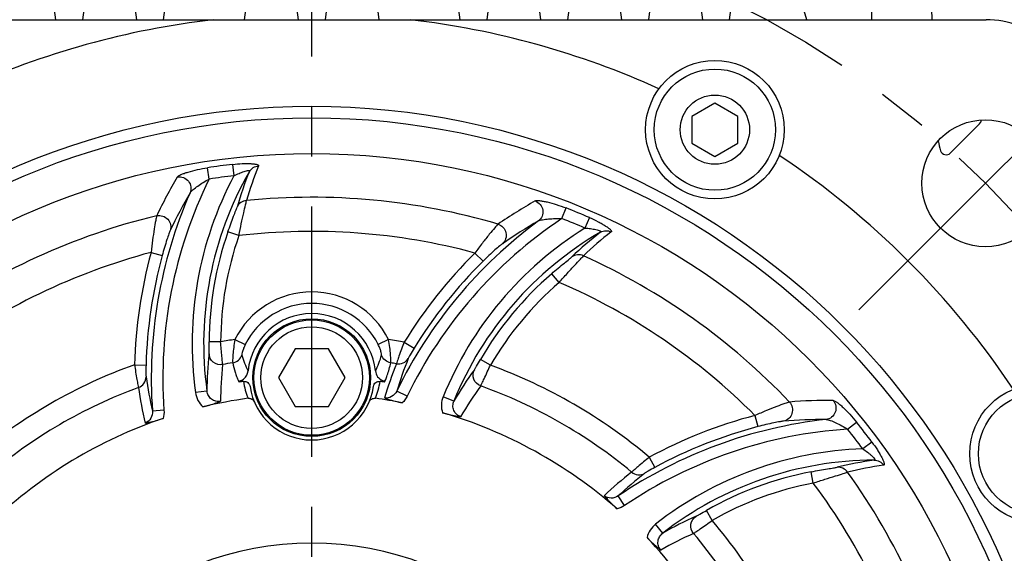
# Model space of a CAD drawing. Header units: millimetres. Extents: x -213 to 420, y -2 to 297.
# Tile 34 of 37: x 341 to 375, y 192 to 211. Entities that reach past the tile are written whole.
import ezdxf
from ezdxf.enums import TextEntityAlignment as Align

# ---------------------------------------------------------------- set-up
doc = ezdxf.new("R2010")
doc.units = ezdxf.units.MM
doc.header["$LTSCALE"] = 23.1
doc.linetypes.add('CENTER', pattern=[0.6, 0.375, -0.075, 0.075, -0.075])
doc.layers.get('0').update_dxf_attribs({"linetype": 'CONTINUOUS'})
for name, color, linetype in [('AXIS', 7, 'CONTINUOUS'), ('COMPONENTS', 7, 'CONTINUOUS'), ('DIMENSION', 7, 'CONTINUOUS')]:
    doc.layers.add(name, color=color, linetype=linetype)
doc.styles.get("Standard").update_dxf_attribs({"font": 'arial.ttf'})
doc.styles.add('TEXTSTYLE_4', font='gdt')
doc.dimstyles.new('DIMSTYLE_5', dxfattribs={"dimtxt": 3, "dimasz": 4, "dimexe": 0.18, "dimexo": 0.0625, "dimgap": 0.09, "dimtad": 1, "dimdec": 3, "dimlfac": 2.5, "dimdsep": 46, "dimtxsty": 'STANDARD', "dimblk": '_FILLED', "dimblk1": '_FILLED', "dimblk2": '_FILLED', "dimcen": 0.09, "dimadec": 0, "dimazin": 0, "dimtp": 0.5, "dimtm": 0.5, "dimtfac": 1, "dimtdec": 3, "dimtofl": 0, "dimtmove": 0, "dimatfit": 3, "dimldrblk": '_FILLED', "dimfxl": 1, "dimtolj": 1, "dimarcsym": 0})
doc.dimstyles.new('DIMSTYLE_8', dxfattribs={"dimtxt": 3, "dimasz": 4, "dimexe": 0.18, "dimexo": 0.0625, "dimgap": 0.09, "dimtad": 1, "dimtih": 1, "dimtoh": 1, "dimlfac": 2.5, "dimdsep": 46, "dimtxsty": 'STANDARD', "dimblk": '_FILLED', "dimblk1": '_FILLED', "dimblk2": '_FILLED', "dimcen": 0.09, "dimadec": 0, "dimazin": 0, "dimtol": 1, "dimtp": 0.2, "dimtm": 0.2, "dimtfac": 1, "dimtofl": 0, "dimtmove": 0, "dimatfit": 3, "dimldrblk": '_FILLED', "dimfxl": 1, "dimtolj": 1, "dimarcsym": 0})

# ---------------------------------------------------------------- blocks, each defined once
blk = doc.blocks.new('_FILLED')
at = {"color": 0, "linetype": 'BYBLOCK'}
blk.add_solid([(0, 0), (-1, 0.1625), (-1, -0.1625)], dxfattribs=at)
blk = doc.blocks.new('*D9')
at = {"layer": 'DIMENSION', "color": 2, "linetype": 'CONTINUOUS'}
for p, q in [((357.349, 231.902), (395.712, 231.902)), ((393.712, 231.902), (393.712, 190.302)), ((393.712, 148.702), (393.712, 190.302)), ((378.712, 148.702), (395.712, 148.702))]:
    blk.add_line(p, q, dxfattribs=at)
at = {"layer": 'DIMENSION', "color": 2, "linetype": 'CONTINUOUS', "xscale": 4, "yscale": 4, "zscale": 4}
for p, rotation in [((393.712, 231.902), 90), ((393.712, 148.702), 270)]:
    blk.add_blockref('_FILLED', p, dxfattribs=dict(at, rotation=rotation))
at = {"layer": 'DIMENSION', "color": 2, "linetype": 'CONTINUOUS', "insert": (389.962, 190.302), "char_height": 3, "width": 6.99257, "attachment_point": 2, "rotation": 90, "line_spacing_factor": 0.9}
blk.add_mtext('208', dxfattribs=at)
blk = doc.blocks.new('*D10')
at = {"layer": 'DIMENSION', "color": 2, "linetype": 'CONTINUOUS'}
for p, q in [((321.712, 203.055), (321.712, 136.711)), ((379.712, 156.348), (379.712, 136.711)), ((321.712, 138.711), (350.712, 138.711)), ((379.712, 138.711), (350.712, 138.711))]:
    blk.add_line(p, q, dxfattribs=at)
at = {"layer": 'DIMENSION', "color": 2, "linetype": 'CONTINUOUS', "xscale": 4, "yscale": 4, "zscale": 4, "rotation": 180}
blk.add_blockref('_FILLED', (321.712, 138.711), dxfattribs=at)
at = {"layer": 'DIMENSION', "color": 2, "linetype": 'CONTINUOUS', "xscale": 4, "yscale": 4, "zscale": 4}
blk.add_blockref('_FILLED', (379.712, 138.711), dxfattribs=at)
at = {"layer": 'DIMENSION', "color": 2, "linetype": 'CONTINUOUS', "insert": (350.712, 142.461), "char_height": 3, "width": 11.11757, "attachment_point": 2, "line_spacing_factor": 0.9, "style": 'TEXTSTYLE_4'}
blk.add_mtext('{\\Fgdt;o}\\Farial.ttf;145', dxfattribs=at)
blk = doc.blocks.new('*D11')
at = {"layer": 'DIMENSION', "color": 2, "linetype": 'CONTINUOUS'}
for p, q in [((315.269, 207.681), (288.954, 207.681)), ((317.269, 207.681), (315.269, 207.681)), ((324.651, 201.946), (317.269, 207.681))]:
    blk.add_line(p, q, dxfattribs=at)
at = {"layer": 'DIMENSION', "color": 2, "linetype": 'CONTINUOUS', "xscale": 4, "yscale": 4, "zscale": 4, "rotation": 322.1593855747}
blk.add_blockref('_FILLED', (324.651, 201.946), dxfattribs=at)
at = {"layer": 'DIMENSION', "color": 2, "linetype": 'CONTINUOUS', "style": 'TEXTSTYLE_4'}
for s, p in [('`', (306.447, 208.431)), ('n', (295.954, 208.431))]:
    blk.add_text(s, height=3, dxfattribs=at).set_placement(p, align=Align.RIGHT)
at = {"layer": 'DIMENSION', "color": 2, "linetype": 'CONTINUOUS'}
for s, p in [('165', (302.947, 208.431)), ('0.2', (312.269, 208.431))]:
    blk.add_text(s, height=3, dxfattribs=at).set_placement(p, align=Align.RIGHT)

msp = doc.modelspace()

# ---------------------------------------------------------------- linework, layer by layer
at = {"layer": 'AXIS', "color": 2, "linetype": 'CENTER'}
for p, q in [((350.71194, 181.70162), (350.71194, 217.91563)), ((374.04565, 205.03533), (378.42971, 209.41939)), ((374.04565, 205.03533), (369.66159, 200.65127))]:
    msp.add_line(p, q, dxfattribs=at)
msp.add_circle((350.71194, 181.70162), 32.99885, dxfattribs=at)
at = {"layer": 'COMPONENTS', "color": 7, "linetype": 'CONTINUOUS'}
for p, q in [((341.85194, 210.70162), (341.51194, 213.30162)), ((343.11194, 213.30162), (342.77194, 210.70162)), ((344.65194, 210.70162), (344.31194, 213.30162)), ((345.91194, 213.30162), (345.57194, 210.70162)), ((348.71194, 213.30162), (348.37194, 210.70162)), ((350.25194, 210.70162), (349.91194, 213.30162)), ((351.51194, 213.30162), (351.17194, 210.70162)), ((353.05194, 210.70162), (352.71194, 213.30162)), ((355.85194, 210.70162), (355.51194, 213.30162)), ((357.11194, 213.30162), (356.77194, 210.70162)), ((358.65194, 210.70162), (358.31194, 213.30162)), ((359.91194, 213.30162), (359.57194, 210.70162)), ((361.45194, 210.70162), (361.11194, 213.30162)), ((362.71194, 213.30162), (362.37194, 210.70162)), ((364.25194, 210.70162), (363.91194, 213.30162)), ((365.51194, 213.30162), (365.17194, 210.70162)), ((367.855, 210.70162), (367.11194, 213.30162)), ((370.10346, 211.90162), (370.10346, 210.70162)), ((372.20273, 210.70162), (372.16083, 211.90162)), ((327.35814, 210.70162), (374.06574, 210.70162)), ((364.67445, 207.81443), (363.87445, 207.35255)), ((365.47445, 207.35255), (364.67445, 207.81443)), ((363.87445, 207.35255), (363.87445, 206.42879)), ((365.47445, 206.42879), (365.47445, 207.35255)), ((373.84139, 207.09382), (372.82569, 206.07812)), ((363.87445, 206.42879), (364.67445, 205.96691)), ((364.67445, 205.96691), (365.47445, 206.42879)), ((350.13459, 199.30162), (349.55724, 198.30162)), ((351.28929, 199.30162), (350.13459, 199.30162)), ((351.86664, 198.30162), (351.28929, 199.30162)), ((349.55724, 198.30162), (350.13459, 197.30162)), ((351.28929, 197.30162), (351.86664, 198.30162)), ((350.13459, 197.30162), (351.28929, 197.30162))]:
    msp.add_line(p, q, dxfattribs=at)
at = {"layer": 'COMPONENTS', "color": 9, "linetype": 'CONTINUOUS'}
for p, q in [((347.97212, 205.68654), (348.01683, 205.29516)), ((347.16235, 205.18181), (347.10347, 205.5713)), ((359.378, 203.81086), (359.52175, 204.17761)), ((360.33165, 203.84307), (360.17468, 203.48178)), ((348.1872, 203.21908), (347.80942, 203.35014)), ((345.14812, 202.64009), (345.53396, 202.5351)), ((356.36277, 202.61677), (356.64441, 202.33293)), ((359.28418, 201.59866), (359.02254, 201.90104)), ((347.55761, 199.54207), (347.15776, 199.54416)), ((348.05302, 199.6226), (348.40988, 199.44531)), ((353.37085, 199.6226), (353.01399, 199.44531)), ((353.91733, 199.53297), (354.25789, 199.32341)), ((356.90044, 198.72907), (356.5552, 198.93081)), ((344.57222, 198.74672), (344.97193, 198.73551)), ((353.24843, 198.17756), (353.27387, 198.2388)), ((347.08221, 197.83515), (346.68609, 197.78021)), ((354.01336, 197.65743), (353.65458, 197.83179)), ((355.63527, 197.48853), (355.26474, 197.63901)), ((345.59315, 197.17047), (345.19526, 197.14208)), ((366.06328, 196.98926), (366.16527, 196.60262)), ((369.27158, 196.51575), (369.57945, 196.76149)), ((370.11358, 196.06683), (369.79699, 195.83242)), ((362.40357, 195.54132), (362.59372, 195.18956)), ((368.08424, 194.64684), (368.00885, 195.03953)), ((361.54896, 193.86904), (361.32543, 194.19943)), ((364.58506, 193.35357), (364.38694, 193.7009)), ((362.86912, 192.91182), (362.62348, 193.2274))]:
    msp.add_line(p, q, dxfattribs=at)
at = {"layer": 'COMPONENTS', "color": 7, "linetype": 'CONTINUOUS'}
for centre, radius in [((364.67445, 206.89067), 2.4), ((364.67445, 206.89067), 2.1), ((364.67445, 206.89067), 1.2), ((350.71194, 181.70162), 26), ((350.71194, 181.70162), 25.6), ((374.04646, 205.03614), 2.2), ((350.71194, 181.70162), 24.36473), ((350.71194, 198.30162), 2.04), ((350.71194, 198.30162), 2), ((350.71194, 198.30162), 1.76), ((375.90098, 195.66414), 2.4), ((375.90098, 195.66414), 2.1)]:
    msp.add_circle(centre, radius, dxfattribs=at)
for centre, radius, start, end in [((350.71194, 181.70162), 29.2, 96.709797, 114.323192), ((350.71194, 181.70162), 29.2, 65.676808, 83.290203), ((374.06574, 207.50162), 3.2, 47.849045, 90), ((373.69997, 207.23524), 0.2, 315, 358), ((376.3235, 207.31318), 4, 191.726884, 196.726286), ((350.71194, 181.70162), 29.2, 33.676808, 56.323192), ((372.68427, 206.21954), 0.2, 196.726286, 315), ((350.71194, 198.30162), 2.2175, 5.937501, 174.062644), ((350.71194, 198.76227), 2.6, 192.985974, 193.765672), ((350.71194, 181.70162), 16.63478, 98.173332, 98.731814), ((350.71194, 181.70162), 16.63478, 81.268185, 81.826669), ((353.30616, 198.54793), 0.375, 247.829277, 254.211098), ((353.29869, 198.5214), 0.34743, 254.20576, 261.18636), ((350.71194, 198.76227), 2.6, 346.234327, 347.014025), ((350.71194, 198.30162), 2.16, 188.165903, 351.834098), ((350.71194, 181.70162), 16.03527, 97.899203, 103.587669), ((350.71194, 181.70162), 16.03527, 78.721014, 82.100797), ((350.71194, 181.70162), 16.03527, 108.721004, 133.587664), ((350.71194, 181.70162), 16.03527, 48.721004, 73.587664), ((350.71194, 181.70162), 16.03527, 18.721004, 43.587664), ((350.71194, 181.70162), 10.86197, 7.12926, 172.870747)]:
    msp.add_arc(centre, radius, start, end, dxfattribs=at)
at = {"layer": 'COMPONENTS', "color": 9, "linetype": 'CONTINUOUS'}
for centre, radius, start, end in [((350.71194, 181.70162), 24.14089, 96.516692, 98.596528), ((359.02522, 201.41738), 10.99567, 157.448363, 164.063781), ((358.95831, 199.48243), 12.38966, 152.020597, 187.895278), ((358.95831, 199.48243), 11.9898, 150.204313, 187.896917), ((350.71194, 181.70162), 23.74697, 96.517025, 98.593501), ((359.13023, 201.07705), 11.44135, 157.582331, 164.138061), ((361.216, 196.31097), 17.59893, 149.476889, 154.425079), ((361.16485, 198.28162), 15.61034, 153.764196, 184.081555), ((361.16485, 198.28162), 16.0102, 156.356512, 184.081581), ((361.19639, 196.14387), 17.00808, 149.78772, 154.750184), ((350.71194, 181.70162), 22.84685, 73.59561, 95.676457), ((367.11793, 189.09464), 17.60728, 119.478593, 124.424325), ((350.71194, 181.70162), 24.14089, 66.516692, 68.596528), ((350.71194, 181.70162), 22.84685, 103.59561, 125.676457), ((368.05443, 190.83387), 16.0102, 126.356604, 154.081581), ((368.05443, 190.83387), 15.61034, 123.764131, 154.081555), ((367.01158, 188.96873), 17.00572, 119.787348, 124.750414), ((350.71194, 181.70162), 23.74697, 66.517089, 68.593478), ((358.95831, 199.48243), 11.80071, 160.867623, 179.700275), ((350.71194, 181.70162), 21.66508, 74.880872, 96.692166), ((366.74391, 192.97707), 12.38966, 122.020822, 157.895277), ((366.74391, 192.97707), 11.9898, 120.203955, 157.897215), ((367.68907, 194.27316), 11.43985, 127.58111, 134.138069), ((367.76936, 194.61929), 10.99572, 127.448376, 134.063762), ((358.95831, 199.48243), 11.40085, 160.867623, 179.700275), ((350.71194, 181.70162), 21.66508, 104.880872, 126.692166), ((361.16485, 198.28162), 16.59915, 164.777294, 178.39441), ((368.05443, 190.83387), 16.59915, 134.777294, 148.39441), ((361.16485, 198.28162), 16.19929, 164.777293, 178.39441), ((368.05443, 190.83387), 16.19929, 134.777293, 148.39441), ((350.71194, 181.70162), 22.84685, 43.59561, 65.676457), ((366.74391, 192.97707), 11.80071, 130.867623, 149.700275), ((366.74391, 192.97707), 11.40085, 130.867622, 149.700275), ((350.71194, 181.70162), 21.66508, 44.880872, 66.692166), ((350.71194, 198.30162), 2.96898, 26.418852, 153.581152), ((350.71194, 198.30162), 2.5705, 26.41877, 153.58123), ((350.71194, 181.70162), 18.11716, 98.439341, 100.026685), ((350.71194, 181.70162), 18.11716, 79.809236, 81.56066), ((359.46871, 197.79496), 12.38657, 173.815951, 179.814136), ((350.71194, 181.70162), 17.32931, 99.085483, 100.264107), ((351.1554, 199.8778), 2.97178, 195.56464, 206.949078), ((350.26849, 199.87779), 2.97175, 333.050871, 344.435416), ((350.71194, 181.70162), 17.32931, 80.261021, 80.914517), ((368.84864, 193.10913), 15.9111, 158.391711, 162.733611), ((350.71194, 181.70162), 18.11716, 109.809236, 130.026685), ((359.69475, 197.46359), 12.13939, 173.899816, 179.91043), ((369.02629, 192.70623), 16.53904, 158.450148, 162.798319), ((366.33839, 191.26306), 12.38196, 143.815223, 149.815925), ((350.71194, 181.70162), 18.11716, 49.809236, 70.026685), ((360.71503, 200.64917), 15.9111, 188.391711, 192.733611), ((350.65645, 198.49267), 2.33224, 188.016182, 202.910757), ((350.7678, 198.49256), 2.33185, 337.088005, 351.985075), ((350.71194, 181.70162), 17.32931, 110.261021, 130.264107), ((361.0703, 200.38907), 16.53901, 188.450148, 192.798326), ((366.38017, 190.85514), 12.14892, 143.901435, 149.907362), ((350.71194, 181.70162), 17.32931, 50.261021, 70.264107), ((368.61668, 179.89664), 17.61181, 89.479519, 94.423918), ((370.2971, 180.93913), 16.0102, 96.356654, 124.081581), ((370.2971, 180.93913), 16.59915, 104.777294, 118.39441), ((368.46133, 179.84655), 17.00446, 89.787149, 94.750536), ((370.2971, 180.93913), 15.61034, 93.764004, 124.081555), ((370.2971, 180.93913), 16.19929, 104.777293, 118.39441), ((350.71194, 181.70162), 23.74697, 36.517097, 38.593427), ((350.71194, 181.70162), 24.14089, 36.516692, 38.596528), ((370.23376, 183.45046), 12.38966, 92.020852, 127.895278), ((370.23376, 183.45046), 11.9898, 90.204313, 127.896917), ((371.7007, 184.09887), 11.44135, 97.582332, 104.138061), ((371.94293, 184.35999), 10.99567, 97.448363, 104.063781), ((372.06153, 182.0914), 16.51763, 128.449706, 132.803481), ((372.12254, 182.51246), 15.9111, 128.391711, 132.733611), ((370.23376, 183.45046), 11.80071, 100.867623, 119.700275), ((350.71194, 181.70162), 22.84685, 13.59561, 35.676457), ((370.23376, 183.45046), 11.40085, 100.867622, 119.700275), ((350.71194, 181.70162), 21.66508, 14.880872, 36.692166), ((369.02756, 182.1647), 12.38657, 113.815951, 119.814137), ((350.71194, 181.70162), 18.11716, 19.809236, 40.026685), ((368.85361, 181.80326), 12.13939, 113.899816, 119.91043), ((350.71194, 181.70162), 17.32931, 20.261021, 40.264107)]:
    msp.add_arc(centre, radius, start, end, dxfattribs=at)
for points, knots in [([(347.97212, 205.68654), (348.08179, 205.6991), (348.24371, 205.71268), (348.45335, 205.71864), (348.59296, 205.71627), (348.69709, 205.70836), (348.76712, 205.69751), (348.80757, 205.68828), (348.83872, 205.67747), (348.8603, 205.66557), (348.87309, 205.65057), (348.87223, 205.63892), (348.87034, 205.6344)], [0, 0, 0, 0, 0.35610538, 0.52362468, 0.67639147, 0.80638572, 0.86009725, 0.9048566, 0.94011087, 0.96598915, 0.98417818, 1, 1, 1, 1]), ([(348.55356, 205.44032), (348.58543, 205.49533), (348.67875, 205.59113), (348.80635, 205.63044), (348.87034, 205.6344)], [0, 0, 0, 0, 0.49786411, 1, 1, 1, 1]), ([(346.05585, 205.24922), (346.06581, 205.26612), (346.10916, 205.2969), (346.18965, 205.33809), (346.3016, 205.38199), (346.48988, 205.44357), (346.75921, 205.51163), (346.98506, 205.55344), (347.10347, 205.5713)], [0, 0, 0, 0, 0.0531896, 0.13778504, 0.24796697, 0.37756617, 0.67532453, 1, 1, 1, 1]), ([(348.01683, 205.29516), (348.07541, 205.32371), (348.16361, 205.3641), (348.28172, 205.41148), (348.36635, 205.44161), (348.44305, 205.46368), (348.50027, 205.47509), (348.53512, 205.47403), (348.5529, 205.46901), (348.5596, 205.45418), (348.55584, 205.44499), (348.55357, 205.44034)], [0, 0, 0, 0, 0.32689895, 0.48620366, 0.63846682, 0.7768049, 0.88782468, 0.92685479, 0.95366044, 0.97404502, 1, 1, 1, 1]), ([(346.05587, 205.24919), (346.12575, 205.2611), (346.27503, 205.24625), (346.4549, 205.11579), (346.54527, 204.91374), (346.52611, 204.76635), (346.49859, 204.70243)], [0, 0, 0, 0, 0.25119267, 0.50342515, 0.75334288, 1, 1, 1, 1]), ([(346.49858, 204.70245), (346.50835, 204.72168), (346.54247, 204.76019), (346.62994, 204.84105), (346.77005, 204.94541), (346.95782, 205.06758), (347.0926, 205.14466), (347.16235, 205.1818)], [0, 0, 0, 0, 0.07855351, 0.18399601, 0.43519191, 0.71226549, 1, 1, 1, 1]), ([(348.45213, 204.43643), (348.38271, 204.43035), (348.24502, 204.38101), (348.15245, 204.26739), (348.12454, 204.2042)], [0, 0, 0, 0, 0.50218271, 1, 1, 1, 1]), ([(348.1872, 203.21908), (348.21465, 203.35778), (348.26866, 203.61989), (348.34842, 203.97472), (348.40901, 204.24172), (348.44392, 204.38541), (348.45213, 204.43643)], [0, 0, 0, 0, 0.34044218, 0.64439127, 0.87556909, 1, 1, 1, 1]), ([(358.45341, 204.42248), (358.47049, 204.43213), (358.52342, 204.43712), (358.61371, 204.43256), (358.73261, 204.4146), (358.92647, 204.37379), (359.19376, 204.29806), (359.41027, 204.22134), (359.52175, 204.17761)], [0, 0, 0, 0, 0.05318392, 0.13776893, 0.24794573, 0.37754484, 0.67531054, 1, 1, 1, 1]), ([(358.45345, 204.42244), (358.51992, 204.39782), (358.64178, 204.31032), (358.73232, 204.1074), (358.70956, 203.88724), (358.61927, 203.76918), (358.56347, 203.72758)], [0, 0, 0, 0, 0.25119267, 0.50342514, 0.75334288, 1, 1, 1, 1]), ([(347.80942, 203.35014), (347.84218, 203.44458), (347.90636, 203.62476), (347.99965, 203.87127), (348.07154, 204.06147), (348.11362, 204.16576), (348.12454, 204.2042)], [0, 0, 0, 0, 0.32940413, 0.63029123, 0.86832367, 1, 1, 1, 1]), ([(345.34138, 203.90827), (345.32712, 203.85493), (345.29905, 203.70241), (345.25014, 203.42276), (345.19688, 203.05391), (345.16379, 202.783), (345.14812, 202.64009)], [0, 0, 0, 0, 0.1290844, 0.36200954, 0.66392412, 1, 1, 1, 1]), ([(345.3414, 203.9082), (345.40925, 203.92288), (345.5556, 203.91583), (345.73878, 203.79931), (345.8411, 203.60881), (345.8345, 203.46378), (345.81332, 203.39894)], [0, 0, 0, 0, 0.25129322, 0.50329721, 0.7531041, 1, 1, 1, 1]), ([(357.16423, 203.61842), (357.1252, 203.57936), (357.02464, 203.4613), (356.84245, 203.24358), (356.61191, 202.95078), (356.44779, 202.73271), (356.36277, 202.61677)], [0, 0, 0, 0, 0.1290844, 0.36200954, 0.66392412, 1, 1, 1, 1]), ([(357.16421, 203.61835), (357.23031, 203.59713), (357.35353, 203.51786), (357.4539, 203.32536), (357.44726, 203.10922), (357.36903, 202.98692), (357.31827, 202.94136)], [0, 0, 0, 0, 0.25129322, 0.50329721, 0.7531041, 1, 1, 1, 1]), ([(358.56348, 203.7276), (358.58156, 203.73937), (358.63036, 203.75566), (358.74653, 203.78195), (358.92006, 203.80228), (359.14376, 203.81419), (359.29902, 203.81355), (359.37799, 203.81085)], [0, 0, 0, 0, 0.0785532, 0.18399571, 0.43519136, 0.71226492, 1, 1, 1, 1]), ([(360.33165, 203.84307), (360.43291, 203.79912), (360.57992, 203.72992), (360.76445, 203.63026), (360.88417, 203.55841), (360.9704, 203.49949), (361.02562, 203.45508), (361.05604, 203.42686), (361.07761, 203.40193), (361.09035, 203.38083), (361.09392, 203.36144), (361.08735, 203.35179), (361.08346, 203.34881)], [0, 0, 0, 0, 0.3561039, 0.52362342, 0.67639086, 0.80638564, 0.8600974, 0.90485673, 0.94011094, 0.96598915, 0.98417821, 1, 1, 1, 1]), ([(345.81332, 203.39894), (345.79582, 203.36183), (345.75747, 203.25556), (345.65789, 202.96982), (345.58385, 202.71845), (345.53396, 202.5351)], [0, 0, 0, 0, 0.13549672, 0.37240437, 1, 1, 1, 1]), ([(360.17467, 203.48178), (360.23968, 203.47721), (360.33626, 203.46809), (360.46224, 203.45007), (360.55059, 203.43385), (360.62805, 203.41462), (360.68331, 203.39588), (360.71297, 203.37754), (360.72585, 203.36431), (360.72424, 203.34811), (360.71639, 203.34203), (360.7121, 203.33914)], [0, 0, 0, 0, 0.32689795, 0.48620239, 0.63846601, 0.77680443, 0.88782452, 0.92685471, 0.95366047, 0.97404503, 1, 1, 1, 1]), ([(360.71206, 203.33912), (360.76716, 203.37082), (360.89589, 203.40714), (361.02606, 203.37738), (361.08346, 203.34881)], [0, 0, 0, 0, 0.4978643, 1, 1, 1, 1]), ([(357.31827, 202.94136), (357.28456, 202.91797), (357.19821, 202.84511), (356.96911, 202.64745), (356.7793, 202.46677), (356.64441, 202.33293)], [0, 0, 0, 0, 0.13549672, 0.37240437, 1, 1, 1, 1]), ([(359.02254, 201.90104), (359.09814, 201.96645), (359.24381, 202.0904), (359.44785, 202.25724), (359.60522, 202.38602), (359.6938, 202.4553), (359.72247, 202.48313)], [0, 0, 0, 0, 0.32940413, 0.63029123, 0.86832367, 1, 1, 1, 1]), ([(359.28418, 201.59866), (359.3773, 201.70505), (359.55513, 201.90504), (359.80162, 202.17245), (359.98759, 202.37338), (360.08967, 202.48037), (360.1223, 202.52044)], [0, 0, 0, 0, 0.34044218, 0.64439127, 0.87556909, 1, 1, 1, 1]), ([(360.1223, 202.52044), (360.05913, 202.54989), (359.91522, 202.57601), (359.77824, 202.5239), (359.72247, 202.48313)], [0, 0, 0, 0, 0.50218271, 1, 1, 1, 1]), ([(347.15422, 199.12927), (347.1561, 199.14652), (347.15629, 199.19588), (347.1577, 199.33408), (347.15729, 199.4551), (347.15776, 199.54416)], [0, 0, 0, 0, 0.12542749, 0.35604249, 1, 1, 1, 1]), ([(347.6241, 198.75361), (347.62304, 198.78554), (347.61498, 198.87706), (347.59288, 199.13983), (347.57204, 199.37074), (347.55761, 199.54207)], [0, 0, 0, 0, 0.12112312, 0.34811028, 1, 1, 1, 1]), ([(348.05302, 199.62261), (348.03559, 199.53087), (348.00768, 199.35668), (347.98079, 199.11912), (347.97295, 198.94184), (347.96948, 198.84583), (347.9755, 198.81352)], [0, 0, 0, 0, 0.34398304, 0.64983411, 0.87894604, 1, 1, 1, 1]), ([(353.44837, 198.81352), (353.45439, 198.84583), (353.45093, 198.94184), (353.44308, 199.11912), (353.4162, 199.35668), (353.38828, 199.53087), (353.37085, 199.62261)], [0, 0, 0, 0, 0.12105232, 0.35016585, 0.65601673, 1, 1, 1, 1]), ([(353.91733, 199.53297), (353.85429, 199.37127), (353.77105, 199.15209), (353.68281, 198.90045), (353.65211, 198.81238), (353.64336, 198.78119)], [0, 0, 0, 0, 0.65063952, 0.87859557, 1, 1, 1, 1]), ([(348.40988, 199.44531), (348.38964, 199.40458), (348.35494, 199.32663), (348.31581, 199.21831), (348.29772, 199.13864), (348.28873, 199.09425), (348.29261, 199.0804)], [0, 0, 0, 0, 0.35365757, 0.66433045, 0.88817975, 1, 1, 1, 1]), ([(353.13126, 199.0804), (353.13514, 199.09425), (353.12616, 199.13864), (353.10806, 199.21831), (353.06893, 199.32663), (353.03423, 199.40458), (353.01399, 199.44531)], [0, 0, 0, 0, 0.11181844, 0.33567004, 0.6463422, 1, 1, 1, 1]), ([(354.25789, 199.32341), (354.21161, 199.24821), (354.14992, 199.14562), (354.0848, 199.02618), (354.06184, 198.98398), (354.05573, 198.96854)], [0, 0, 0, 0, 0.64834186, 0.87807729, 1, 1, 1, 1]), ([(347.62409, 198.75364), (347.51498, 198.73491), (347.27035, 198.79349), (347.15802, 199.01988), (347.15422, 199.12927)], [0, 0, 0, 0, 0.50284647, 1, 1, 1, 1]), ([(347.9755, 198.81352), (348.04652, 198.82498), (348.18456, 198.88723), (348.26981, 199.01267), (348.29261, 199.0804)], [0, 0, 0, 0, 0.50166431, 1, 1, 1, 1]), ([(347.9755, 198.81352), (347.99808, 198.70545), (348.04084, 198.54474), (348.1086, 198.33252), (348.15371, 198.22969), (348.17544, 198.17756)], [0, 0, 0, 0, 0.49603842, 0.74626074, 1, 1, 1, 1]), ([(353.44838, 198.81356), (353.37736, 198.82501), (353.23932, 198.88725), (353.15407, 199.01268), (353.13127, 199.0804)], [0, 0, 0, 0, 0.50166502, 1, 1, 1, 1]), ([(353.27387, 198.2388), (353.29319, 198.28571), (353.36695, 198.47214), (353.41776, 198.66701), (353.44837, 198.81352)], [0, 0, 0, 0, 0.25316906, 1, 1, 1, 1]), ([(353.64336, 198.78119), (353.72161, 198.76725), (353.88989, 198.78669), (354.01584, 198.90063), (354.05573, 198.96854)], [0, 0, 0, 0, 0.50228165, 1, 1, 1, 1]), ([(356.34469, 198.57327), (356.35494, 198.58726), (356.37978, 198.62992), (356.45011, 198.74889), (356.51026, 198.85391), (356.5552, 198.93081)], [0, 0, 0, 0, 0.12542749, 0.35604249, 1, 1, 1, 1]), ([(344.57222, 198.74672), (344.59847, 198.57516), (344.63597, 198.34373), (344.68537, 198.08168), (344.70282, 197.99005), (344.71084, 197.95868)], [0, 0, 0, 0, 0.65063952, 0.87859557, 1, 1, 1, 1]), ([(344.97193, 198.73551), (344.96945, 198.64726), (344.96732, 198.52756), (344.97064, 198.39156), (344.97186, 198.34353), (344.97428, 198.3271)], [0, 0, 0, 0, 0.64834186, 0.87807729, 1, 1, 1, 1]), ([(356.5638, 198.01303), (356.45994, 198.05135), (356.27737, 198.2244), (356.29329, 198.47663), (356.34469, 198.57327)], [0, 0, 0, 0, 0.50284647, 1, 1, 1, 1]), ([(356.56379, 198.013), (356.57884, 198.04117), (356.61761, 198.12447), (356.72986, 198.36309), (356.82726, 198.57348), (356.90044, 198.72907)], [0, 0, 0, 0, 0.12112312, 0.34811028, 1, 1, 1, 1]), ([(344.71084, 197.95868), (344.78558, 197.98572), (344.92159, 198.0867), (344.9737, 198.24835), (344.97428, 198.3271)], [0, 0, 0, 0, 0.50228165, 1, 1, 1, 1]), ([(347.55539, 197.48257), (347.50142, 197.47143), (347.38718, 197.47296), (347.23443, 197.54678), (347.12473, 197.67458), (347.08945, 197.78116), (347.08221, 197.83515)], [0, 0, 0, 0, 0.25135106, 0.50205945, 0.75151238, 1, 1, 1, 1]), ([(353.65458, 197.83179), (353.6176, 197.75485), (353.49456, 197.61881), (353.31176, 197.5844), (353.22697, 197.59744)], [0, 0, 0, 0, 0.49878475, 1, 1, 1, 1]), ([(346.68605, 197.78055), (346.69899, 197.68731), (346.75736, 197.50389), (346.87508, 197.35139), (346.94472, 197.28808)], [0, 0, 0, 0, 0.50003459, 1, 1, 1, 1]), ([(355.26488, 197.63932), (355.22946, 197.55211), (355.18831, 197.36407), (355.21401, 197.17315), (355.24267, 197.0835)], [0, 0, 0, 0, 0.50003456, 1, 1, 1, 1]), ([(355.86876, 196.9466), (355.81646, 196.96393), (355.71828, 197.02237), (355.62291, 197.16268), (355.59181, 197.32821), (355.61454, 197.43815), (355.63526, 197.48853)], [0, 0, 0, 0, 0.25135073, 0.50205944, 0.75151236, 1, 1, 1, 1]), ([(367.25819, 197.45598), (367.20486, 197.44166), (367.05874, 197.38971), (366.7921, 197.29225), (366.44604, 197.15394), (366.19487, 197.04715), (366.06328, 196.98926)], [0, 0, 0, 0, 0.1290844, 0.36200954, 0.66392412, 1, 1, 1, 1]), ([(367.25813, 197.45593), (367.30477, 197.40451), (367.37184, 197.27424), (367.36252, 197.05735), (367.2487, 196.87348), (367.1198, 196.80668), (367.05306, 196.7926)], [0, 0, 0, 0, 0.25129322, 0.50329721, 0.7531041, 1, 1, 1, 1]), ([(368.7767, 197.50767), (368.82195, 197.45311), (368.88374, 197.31641), (368.86068, 197.0954), (368.73089, 196.91612), (368.59367, 196.85901), (368.52454, 196.85089)], [0, 0, 0, 0, 0.25119267, 0.50342514, 0.75334288, 1, 1, 1, 1]), ([(368.77666, 197.50773), (368.79628, 197.50755), (368.84461, 197.48542), (368.92052, 197.43632), (369.01451, 197.36132), (369.162, 197.22905), (369.35562, 197.02981), (369.50477, 196.85511), (369.57945, 196.76149)], [0, 0, 0, 0, 0.05318095, 0.13776049, 0.24793467, 0.37753395, 0.67530399, 1, 1, 1, 1]), ([(345.19526, 197.14208), (345.2017, 197.05696), (345.16316, 196.87763), (345.02206, 196.75642), (344.94211, 196.72532)], [0, 0, 0, 0, 0.49878489, 1, 1, 1, 1]), ([(367.05306, 196.7926), (367.01217, 196.78921), (366.90096, 196.76929), (366.60372, 196.71265), (366.349, 196.65109), (366.16527, 196.60262)], [0, 0, 0, 0, 0.13549672, 0.37240437, 1, 1, 1, 1]), ([(368.52456, 196.85091), (368.5461, 196.85206), (368.59651, 196.84177), (368.71027, 196.80645), (368.87071, 196.73729), (369.0704, 196.63576), (369.20454, 196.55757), (369.27158, 196.51575)], [0, 0, 0, 0, 0.07855326, 0.18399587, 0.43519162, 0.71226519, 1, 1, 1, 1]), ([(369.79699, 195.83242), (369.851, 195.79596), (369.93008, 195.73977), (370.03017, 195.66118), (370.09858, 195.60295), (370.15604, 195.54757), (370.19453, 195.50371), (370.21104, 195.473), (370.21558, 195.4551), (370.20609, 195.44187), (370.19625, 195.44054), (370.19109, 195.44018)], [0, 0, 0, 0, 0.32689891, 0.48620361, 0.63846676, 0.77680483, 0.88782464, 0.92685477, 0.95366044, 0.97404503, 1, 1, 1, 1]), ([(370.11358, 196.06683), (370.17929, 195.97813), (370.27201, 195.8447), (370.38199, 195.66612), (370.44975, 195.54403), (370.49496, 195.4499), (370.52058, 195.38382), (370.53281, 195.34418), (370.53903, 195.3118), (370.53951, 195.28716), (370.53291, 195.26858), (370.52239, 195.26351), (370.51753, 195.26288)], [0, 0, 0, 0, 0.35610538, 0.52362468, 0.67639147, 0.80638572, 0.86009725, 0.9048566, 0.94011087, 0.96598915, 0.98417818, 1, 1, 1, 1]), ([(362.40357, 195.54132), (362.26812, 195.4328), (362.08645, 195.28462), (361.8842, 195.1108), (361.81358, 195.04988), (361.79041, 195.02725)], [0, 0, 0, 0, 0.65063952, 0.87859557, 1, 1, 1, 1]), ([(370.19106, 195.44018), (370.25463, 195.44009), (370.38426, 195.40717), (370.48211, 195.31632), (370.51753, 195.26288)], [0, 0, 0, 0, 0.4978642, 1, 1, 1, 1]), ([(362.59372, 195.18956), (362.51604, 195.14758), (362.41132, 195.08958), (362.2952, 195.0187), (362.25421, 194.99363), (362.2412, 194.98331)], [0, 0, 0, 0, 0.64834186, 0.87807729, 1, 1, 1, 1]), ([(368.00885, 195.03953), (368.10701, 195.05838), (368.29514, 195.09289), (368.55527, 195.13535), (368.75594, 195.16819), (368.8673, 195.1839), (368.90604, 195.19366)], [0, 0, 0, 0, 0.32940413, 0.63029123, 0.86832367, 1, 1, 1, 1]), ([(369.27096, 195.02607), (369.23098, 195.08315), (369.11941, 195.17773), (368.97473, 195.20109), (368.90604, 195.19366)], [0, 0, 0, 0, 0.50218271, 1, 1, 1, 1]), ([(361.79041, 195.02725), (361.8512, 194.97605), (362.00666, 194.90875), (362.1727, 194.94445), (362.2412, 194.98331)], [0, 0, 0, 0, 0.50228165, 1, 1, 1, 1]), ([(368.08424, 194.64684), (368.21807, 194.69241), (368.47208, 194.7767), (368.81924, 194.88503), (369.08077, 194.96607), (369.22267, 195.00768), (369.27096, 195.02607)], [0, 0, 0, 0, 0.34044218, 0.64439127, 0.87556909, 1, 1, 1, 1]), ([(361.32543, 194.19943), (361.25494, 194.1513), (361.08041, 194.09502), (360.90491, 194.15656), (360.83801, 194.21022)], [0, 0, 0, 0, 0.49878524, 1, 1, 1, 1]), ([(364.02587, 193.49652), (364.04174, 193.50351), (364.08458, 193.52803), (364.20497, 193.59591), (364.30958, 193.65677), (364.38694, 193.7009)], [0, 0, 0, 0, 0.12542749, 0.35604249, 1, 1, 1, 1]), ([(363.9355, 192.90178), (363.86472, 192.98691), (363.79313, 193.22805), (363.93304, 193.43853), (364.02587, 193.49652)], [0, 0, 0, 0, 0.50284647, 1, 1, 1, 1]), ([(362.62375, 193.2276), (362.54947, 193.16978), (362.41982, 193.02752), (362.34661, 192.84932), (362.3266, 192.75735)], [0, 0, 0, 0, 0.50003456, 1, 1, 1, 1]), ([(363.93547, 192.90176), (363.9626, 192.91864), (364.03783, 192.97138), (364.25434, 193.12191), (364.44389, 193.25541), (364.58506, 193.35357)], [0, 0, 0, 0, 0.12112312, 0.34811028, 1, 1, 1, 1]), ([(362.80037, 192.32575), (362.76373, 192.36691), (362.70794, 192.46661), (362.6955, 192.63581), (362.75133, 192.79471), (362.82599, 192.87855), (362.86912, 192.91183)], [0, 0, 0, 0, 0.25135094, 0.50205929, 0.75151229, 1, 1, 1, 1])]:
    msp.add_open_spline(points, degree=3, knots=knots, dxfattribs=at)
at = {"layer": 'COMPONENTS', "color": 7, "linetype": 'CONTINUOUS'}
for points in [[(348.36825, 198.26694), (348.44388, 198.33134), (348.49606, 198.4322), (348.50633, 198.531)], [(348.17842, 198.17806), (348.20606, 198.18232), (348.23332, 198.19012), (348.25923, 198.20066)], [(348.25923, 198.20066), (348.29863, 198.21668), (348.33587, 198.23937), (348.36825, 198.26694)]]:
    msp.add_open_spline(points, degree=3, dxfattribs=at)
for points, knots in [([(352.91754, 198.53101), (352.92492, 198.46002), (352.97857, 198.31914), (353.09854, 198.22755), (353.16464, 198.20066)], [0, 0, 0, 0, 0.5000271, 1, 1, 1, 1]), ([(348.347, 198.16743), (348.37243, 198.17108), (348.4258, 198.16822), (348.4982, 198.13319), (348.55215, 198.07252), (348.57008, 198.02099), (348.57384, 197.99482)], [0, 0, 0, 0, 0.24496272, 0.49463023, 0.74783375, 1, 1, 1, 1]), ([(352.85004, 197.99482), (352.85383, 198.02124), (352.87202, 198.07321), (352.92647, 198.13378), (352.99878, 198.16831), (353.05166, 198.17105), (353.07687, 198.16743)], [0, 0, 0, 0, 0.25456549, 0.50968902, 0.75712159, 1, 1, 1, 1]), ([(346.94468, 197.28807), (347.00388, 197.30238), (347.21063, 197.35683), (347.41297, 197.42705), (347.55537, 197.48257)], [0, 0, 0, 0, 0.28492872, 1, 1, 1, 1]), ([(348.5082, 197.58473), (348.55119, 197.5907), (348.64379, 197.57272), (348.70509, 197.5016), (348.72198, 197.46158)], [0, 0, 0, 0, 0.4998021, 1, 1, 1, 1]), ([(352.70189, 197.46158), (352.71879, 197.5016), (352.78008, 197.57272), (352.87268, 197.5907), (352.91567, 197.58473)], [0, 0, 0, 0, 0.500198, 1, 1, 1, 1]), ([(353.22705, 197.59742), (353.27047, 197.58251), (353.47407, 197.51426), (353.68255, 197.46022), (353.84813, 197.4272)], [0, 0, 0, 0, 0.21376827, 1, 1, 1, 1]), ([(344.94219, 196.72535), (344.98724, 196.73414), (345.19769, 196.77683), (345.40527, 196.83428), (345.56517, 196.88847)], [0, 0, 0, 0, 0.21376836, 1, 1, 1, 1]), ([(355.24262, 197.08351), (355.30104, 197.06631), (355.50732, 197.01008), (355.71765, 196.96973), (355.86873, 196.94661)], [0, 0, 0, 0, 0.28492776, 1, 1, 1, 1]), ([(360.83803, 194.2102), (360.86818, 194.17559), (361.01034, 194.01467), (361.16388, 193.86365), (361.29076, 193.75228)], [0, 0, 0, 0, 0.21375702, 1, 1, 1, 1]), ([(362.32657, 192.75739), (362.36856, 192.71328), (362.5191, 192.56144), (362.68108, 192.42133), (362.80036, 192.32576)], [0, 0, 0, 0, 0.2849286, 1, 1, 1, 1])]:
    msp.add_open_spline(points, degree=3, knots=knots, dxfattribs=at)
at = {"layer": 'COMPONENTS', "color": 9, "linetype": 'CONTINUOUS'}
for points in [[(354.01379, 197.65722), (353.9725, 197.57225), (353.91593, 197.49307), (353.84822, 197.42719)], [(345.59363, 197.1705), (345.60036, 197.07627), (345.59095, 196.97942), (345.56525, 196.88851)], [(361.54923, 193.86865), (361.47098, 193.8157), (361.38241, 193.77543), (361.29083, 193.75222)]]:
    msp.add_open_spline(points, degree=3, dxfattribs=at)

# ---------------------------------------------------------------- dimensions: what is measured, and where the dimension line sits
at = {"layer": 'DIMENSION', "color": 2, "linetype": 'CONTINUOUS'}
dim = msp.add_linear_dim(base=(393.71194, 231.90162), p1=(378.71194, 148.70162), p2=(357.34878, 231.90162), angle=90, dimstyle='DIMSTYLE_5', dxfattribs=at)
dim.commit()
dim.dimension.update_dxf_attribs({"geometry": '*D9', "text_midpoint": (393.02853, 187.17595), "dimtype": 160})
dim = msp.add_diameter_dim_2p(p1=(324.65116, 201.94603), p2=(376.77271, 161.45721), dimstyle='DIMSTYLE_8', dxfattribs=at)
dim.commit()
dim.dimension.update_dxf_attribs({"geometry": '*D11', "text_midpoint": (297.20078, 209.9309), "dimtype": 163})
dim = msp.add_linear_dim(base=(321.71194, 138.71081), p1=(379.71194, 156.34782), p2=(321.71194, 203.05542), angle=180, text='{\\Fgdt;o}<>', dimstyle='DIMSTYLE_5', dxfattribs=at)
dim.commit()
dim.dimension.update_dxf_attribs({"geometry": '*D10', "text_midpoint": (347.93254, 140.96081), "dimtype": 160})

doc.saveas('drawing.dxf')
